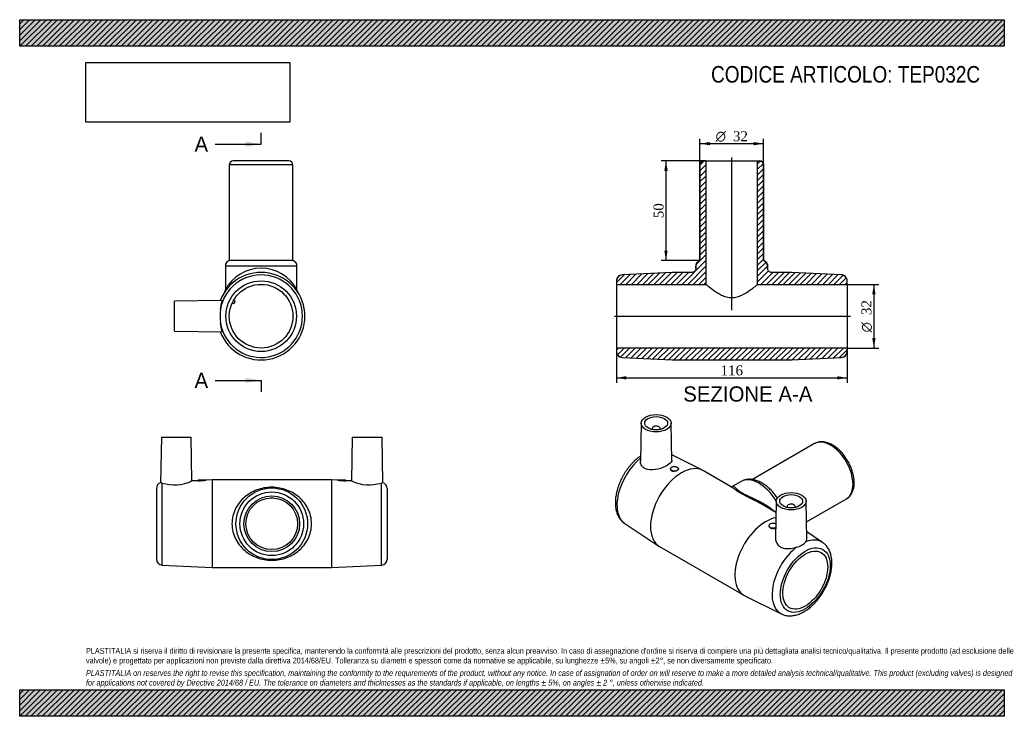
# Model space of a CAD drawing. Header units: millimetres. Extents: x 0 to 495, y 0 to 350.
import ezdxf
from ezdxf.enums import TextEntityAlignment as Align
from ezdxf.lldxf.tags import DXFTag

# ---------------------------------------------------------------- set-up
doc = ezdxf.new("R2010")
doc.units = ezdxf.units.MM
doc.header["$LTSCALE"] = 1.666667
for name, color, linetype in [('Default', 7, 'Continuous'), ('DV4_Default', 7, 'Continuous'), ('TEP032C', 7, 'Continuous')]:
    doc.layers.add(name, color=color, linetype=linetype)
doc.styles.add('SEACAD_Solid_Edge_ANSI', font='seans.ttf')
doc.styles.add('SEACAD_Solid_Edge_ANSI1_Symbols', font='semeca1.ttf')
doc.styles.add('SEACAD_Times_New_Roman', font='times.ttf')
tags = doc.linetypes.add('CENTER2', pattern=[28.575, 19.05, -3.175, 3.175, -3.175]).pattern_tags.tags
tags[10:11] = [DXFTag(74, 4), DXFTag(75, 0), DXFTag(340, '0'), DXFTag(46, 0.0), DXFTag(50, 0.0), DXFTag(44, 0.0), DXFTag(45, 0.0)]
tags[8:9] = [DXFTag(74, 4), DXFTag(75, 0), DXFTag(340, '0'), DXFTag(46, 0.0), DXFTag(50, 0.0), DXFTag(44, 0.0), DXFTag(45, 0.0)]
tags[6:7] = [DXFTag(74, 4), DXFTag(75, 0), DXFTag(340, '0'), DXFTag(46, 0.0), DXFTag(50, 0.0), DXFTag(44, 0.0), DXFTag(45, 0.0)]
tags[4:5] = [DXFTag(74, 4), DXFTag(75, 0), DXFTag(340, '0'), DXFTag(46, 0.0), DXFTag(50, 0.0), DXFTag(44, 0.0), DXFTag(45, 0.0)]
doc.dimstyles.new('ANSImm', dxfattribs={"dimtxt": 5, "dimasz": 5, "dimexe": 2.5, "dimexo": 0, "dimgap": 1.25, "dimtad": 1, "dimdsep": 46, "dimtxsty": 'SEACAD_Times_New_Roman', "dimblk1": '_SE_FILLED', "dimblk2": '_SE_FILLED', "dimsah": 1, "dimcen": 2.5, "dimazin": 0, "dimtfac": 0.85, "dimtdec": 3, "dimtofl": 0, "dimtmove": 0, "dimatfit": 3, "dimfxl": 1, "dimarcsym": 0})
picture_1 = doc.add_image_def('image1.jpg', size_in_pixel=(4302, 1260))

# ---------------------------------------------------------------- blocks, each defined once
blk = doc.blocks.new('SE')
at = {"layer": 'TEP032C', "color": 7, "linetype": 'Continuous'}
for p, q in [((71.23, 140.23), (70.83, 117.35)), ((71.23, 140.23), (86.23, 140.23)), ((86.62, 118.23), (86.23, 140.23)), ((167.23, 140.23), (166.85, 118.23)), ((167.23, 140.23), (182.23, 140.23)), ((182.63, 117.35), (182.23, 140.23)), ((68.73, 114.49), (68.73, 78.98)), ((71.58, 75.98), (71.58, 117.21)), ((89.74, 118.39), (86.61, 118.23)), ((89.73, 118.73), (93.73, 118.73)), ((89.73, 118.73), (89.73, 118.39)), ((96.73, 118.73), (93.72, 118.58)), ((93.73, 118.58), (93.73, 118.73)), ((96.73, 118.73), (96.73, 74.73)), ((156.73, 118.73), (96.73, 118.73)), ((156.73, 118.73), (156.73, 74.73)), ((159.74, 118.58), (156.73, 118.73)), ((159.73, 118.73), (163.73, 118.73)), ((159.73, 118.73), (159.73, 118.58)), ((166.85, 118.23), (163.72, 118.39)), ((163.73, 118.39), (163.73, 118.73)), ((181.88, 75.98), (181.88, 117.21)), ((184.73, 114.49), (184.73, 78.98)), ((126.07, 109.72), (127.39, 109.72)), ((71.58, 75.98), (96.73, 74.73)), ((96.73, 74.73), (156.73, 74.73)), ((156.73, 74.73), (181.88, 75.98))]:
    blk.add_line(p, q, dxfattribs=at)
for radius in [18, 16, 14, 13]:
    blk.add_circle((126.73, 96.73), radius, dxfattribs=at)
for centre, radius, start, end in [((71.73, 114.49), 3, 107.228, 180), ((70.59, 113.98), 3.38, 72.9054, 85.8744), ((77.77, 137.22), 20.95, 252.8121, 294.967), ((90.65, 140.2), 21.83, 267.5828, 278.1082), ((162.81, 140.2), 21.83, 261.8918, 272.4172), ((175.69, 137.22), 20.95, 245.033, 287.1879), ((182.87, 113.98), 3.38, 94.1256, 107.0946), ((181.73, 114.49), 3, 0, 72.7784), ((71.73, 78.98), 3, 180, 267.1545), ((181.73, 78.98), 3, 272.8455, 0)]:
    blk.add_arc(centre, radius, start, end, dxfattribs=at)
blk.add_open_spline([(106.73, 96.73), (106.73, 99.43), (107.4, 102.06), (109.66, 106.61), (111.23, 108.53), (114.81, 111.63), (116.88, 112.85), (120.32, 114.14), (121.54, 114.48), (124.08, 114.95), (125.43, 115.07), (128.09, 115.07), (129.43, 114.94), (131.97, 114.47), (133.17, 114.13), (136.64, 112.83), (138.66, 111.63), (141.37, 109.27), (142.2, 108.41), (143.7, 106.51), (144.37, 105.46), (145.5, 103.18), (145.95, 101.98), (146.57, 99.42), (146.73, 98.08), (146.73, 95.42), (146.57, 94.07), (145.96, 91.53), (145.51, 90.3), (143.82, 86.89), (142.26, 84.96), (138.67, 81.85), (136.6, 80.63), (133.17, 79.34), (131.95, 79), (129.4, 78.53), (128.06, 78.4), (125.39, 78.4), (124.06, 78.53), (121.51, 79), (120.31, 79.33), (116.84, 80.64), (114.82, 81.83), (111.19, 84.97), (109.67, 86.84), (107.96, 90.27), (107.52, 91.48), (106.9, 94.04), (106.73, 95.39), (106.73, 96.73)], degree=3, knots=[0, 0, 0, 0, 0.0625, 0.0625, 0.125, 0.125, 0.1875, 0.1875, 0.21875, 0.21875, 0.25, 0.25, 0.28125, 0.28125, 0.3125, 0.3125, 0.375, 0.375, 0.40625, 0.40625, 0.4375, 0.4375, 0.46875, 0.46875, 0.5, 0.5, 0.53125, 0.53125, 0.5625, 0.5625, 0.625, 0.625, 0.6875, 0.6875, 0.71875, 0.71875, 0.75, 0.75, 0.78125, 0.78125, 0.8125, 0.8125, 0.875, 0.875, 0.9375, 0.9375, 0.96875, 0.96875, 1, 1, 1, 1], dxfattribs=at)
blk = doc.blocks.new('SE1')
at = {"layer": 'TEP032C', "color": 7, "linetype": 'Continuous'}
for p, q in [((312.46, 147.28), (312.05, 128.16)), ((317.96, 144.61), (317.96, 144.12)), ((321.96, 144.12), (321.96, 144.61)), ((327.86, 128.6), (327.46, 147.28)), ((399.64, 137), (368.41, 118.97)), ((343.29, 123.63), (327.8, 131.36)), ((327.15, 124.37), (327.15, 124.07)), ((331.15, 124.18), (331.15, 124.37)), ((357.42, 115.49), (343.69, 123.41)), ((362.7, 117.98), (358.6, 115.61)), ((395.56, 97.69), (415.64, 109.28)), ((380.22, 102.32), (372.38, 106.85)), ((380.34, 108.09), (379.94, 89.45)), ((385.84, 105.42), (385.84, 104.92)), ((389.84, 104.92), (389.84, 105.42)), ((395.75, 88.94), (395.34, 108.09)), ((304.17, 96.88), (321.31, 85.54)), ((376.65, 95.79), (376.65, 95.61)), ((403.63, 87.35), (395.67, 92.61)), ((321.69, 85.31), (364.11, 60.81)), ((364.51, 60.6), (382.89, 51.43))]:
    blk.add_line(p, q, dxfattribs=at)
for centre, radius, start, end in [((357.88, 116.81), 1.39, 249.2089, 301.257), ((388.66, 93.65), 8.91, 282.0233, 317.9767)]:
    blk.add_arc(centre, radius, start, end, dxfattribs=at)
for centre, major_axis in [((319.96, 147.23), (-7.5, 0)), ((319.96, 147.23), (-5.75, 0)), ((329.15, 124.37), (-2, 0)), ((387.84, 108.04), (7.5, 0)), ((387.84, 108.04), (5.75, 0)), ((394.91, 68.44), (-8.88, -15.38)), ((394.91, 68.44), (-8, -13.86))]:
    blk.add_ellipse(centre, major_axis=major_axis, ratio=0.57735, dxfattribs=at)
for centre, major_axis, start_param, end_param in [((319.96, 144.61), (-2, 0), 2.647628, 6.283185), ((319.96, 144.61), (-2, 0), 0, 0.493965), ((407.64, 123.14), (-8, 13.86), 3.141593, 6.283185), ((314.91, 114.63), (-10.37, -17.97), 4.120519, 6.248032), ((332.69, 104.36), (-11, -19.05), 3.141593, 6.283185), ((371.7, 102.39), (-9, 15.59), 4.750934, 6.283185), ((387.84, 105.42), (2, 0), 0, 3.635557), ((387.84, 105.42), (2, 0), 5.789221, 6.283185), ((375.11, 79.87), (-11, -19.05), 3.596328, 6.283185), ((378.65, 95.79), (2, 0), 0.761928, 5.497787), ((392.9, 69.6), (-10.37, -17.97), 4.089949, 6.320392), ((392.9, 69.6), (-10.37, -17.97), 3.105455, 3.764033), ((375.11, 79.87), (-11, -19.05), 0, 0.035153)]:
    blk.add_ellipse(centre, major_axis=major_axis, ratio=0.57735, start_param=start_param, end_param=end_param, dxfattribs=at)
for points, knots in [([(415.65, 109.29), (415.67, 109.3), (415.9, 109.42), (416.36, 109.75), (416.96, 110.25), (417.5, 110.84), (417.98, 111.5), (418.41, 112.22), (418.77, 113), (419.06, 113.85), (419.29, 114.75), (419.45, 115.7), (419.54, 116.71), (419.55, 117.75), (419.49, 118.82), (419.36, 119.91), (419.17, 121.02), (418.9, 122.14), (418.57, 123.26), (418.18, 124.38), (417.74, 125.5), (417.23, 126.59), (416.67, 127.67), (416.06, 128.73), (415.4, 129.75), (414.7, 130.74), (413.96, 131.68), (413.19, 132.58), (412.38, 133.42), (411.54, 134.21), (410.68, 134.93), (409.79, 135.59), (408.89, 136.17), (407.97, 136.68), (407.04, 137.11), (406.12, 137.46), (405.19, 137.71), (404.28, 137.87), (403.38, 137.94), (402.52, 137.91), (401.68, 137.78), (400.89, 137.57), (400.2, 137.31), (399.84, 137.1), (399.66, 137)], [0, 0, 0, 0, 0.001533, 0.024181, 0.046797, 0.069507, 0.092443, 0.115711, 0.139376, 0.163453, 0.187909, 0.212673, 0.237656, 0.262767, 0.287934, 0.313094, 0.33822, 0.363298, 0.388327, 0.413311, 0.438256, 0.463173, 0.488072, 0.512964, 0.537861, 0.562771, 0.587706, 0.612678, 0.637698, 0.662778, 0.687926, 0.713148, 0.738443, 0.7638, 0.789191, 0.814551, 0.839799, 0.864831, 0.88954, 0.913834, 0.937671, 0.961063, 0.984081, 1, 1, 1, 1]), ([(312.11, 130.77), (312.04, 130.73), (311.64, 130.45), (310.91, 129.91), (309.92, 129.08), (308.96, 128.2), (308.02, 127.26), (307.12, 126.26), (306.25, 125.21), (305.42, 124.12), (304.63, 122.99), (303.89, 121.82), (303.2, 120.62), (302.56, 119.39), (301.97, 118.14), (301.43, 116.88), (300.96, 115.61), (300.54, 114.33), (300.19, 113.05), (299.9, 111.77), (299.68, 110.5), (299.53, 109.24), (299.46, 108), (299.45, 106.79), (299.52, 105.61), (299.67, 104.46), (299.89, 103.35), (300.19, 102.3), (300.57, 101.3), (301.02, 100.36), (301.54, 99.5), (302.12, 98.71), (302.76, 98.01), (303.46, 97.38), (303.91, 97.06), (304.17, 96.88)], [0.0412781, 0.0412781, 0.0412781, 0.0412781, 0.0466971, 0.0770032, 0.1072676, 0.1374756, 0.1676228, 0.1977113, 0.2277477, 0.2577413, 0.2877029, 0.3176446, 0.3475787, 0.377518, 0.4074714, 0.4374517, 0.467472, 0.4975451, 0.5276832, 0.557897, 0.588195, 0.6185816, 0.6490546, 0.6796021, 0.7101973, 0.7407753, 0.7712584, 0.8015482, 0.8315343, 0.8611115, 0.8902007, 0.9187663, 0.9468229, 0.9744318, 1, 1, 1, 1]), ([(327.86, 128.6), (327.86, 128.48), (327.85, 128.35), (327.61, 127.53), (326.82, 126.78), (324.26, 125.31), (322.55, 124.61), (319.06, 123.76), (317.26, 123.62), (314.99, 124.13), (314.31, 124.42), (313.19, 125.22), (312.76, 125.74), (312.18, 126.88), (312.04, 127.52), (312.06, 128.16)], [0.3524672, 0.3524672, 0.3524672, 0.3524672, 0.375, 0.375, 0.5, 0.5, 0.625, 0.625, 0.75, 0.75, 0.8125, 0.8125, 0.875, 0.875, 0.9383515, 0.9383515, 0.9383515, 0.9383515]), ([(331.15, 124.18), (331.15, 124.18), (331.15, 124.18), (331.15, 123.92), (330.94, 123.64), (330.2, 123.22), (329.68, 123.06), (328.63, 122.99), (328.11, 123.08), (327.37, 123.46), (327.15, 123.76), (327.15, 124.07)], [0.499907, 0.499907, 0.499907, 0.499907, 0.5, 0.5, 0.625, 0.625, 0.75, 0.75, 0.875, 0.875, 1, 1, 1, 1]), ([(380.91, 109.65), (380.85, 109.75), (380.56, 110.19), (380, 110.98), (379.22, 111.99), (378.39, 112.95), (377.54, 113.85), (376.65, 114.71), (375.73, 115.5), (374.78, 116.22), (373.82, 116.88), (372.83, 117.46), (371.83, 117.96), (370.82, 118.37), (369.81, 118.7), (368.8, 118.93), (367.81, 119.06), (366.84, 119.1), (365.9, 119.04), (364.99, 118.89), (364.14, 118.65), (363.35, 118.34), (362.93, 118.1), (362.71, 117.97)], [0.5311322, 0.5311322, 0.5311322, 0.5311322, 0.5371328, 0.5607686, 0.5844347, 0.6081452, 0.6319134, 0.6557519, 0.6796709, 0.7036767, 0.7277691, 0.7519367, 0.7761523, 0.8003448, 0.824431, 0.8483067, 0.8718614, 0.895001, 0.9176699, 0.9398627, 0.9616228, 0.9830313, 1, 1, 1, 1]), ([(370.6, 107.84), (370.11, 108.1), (369.63, 108.35), (367.97, 109.21), (366.77, 109.8), (364.51, 110.94), (363.42, 111.52), (361.54, 112.6), (360.73, 113.12), (359.41, 114.05), (358.88, 114.45), (358.03, 115.09), (357.7, 115.32), (357.41, 115.49)], [0.1746138, 0.1746138, 0.1746138, 0.1746138, 0.1875, 0.1875, 0.21875, 0.21875, 0.25, 0.25, 0.28125, 0.28125, 0.3125, 0.3125, 0.3410261, 0.3410261, 0.3410261, 0.3410261]), ([(358.61, 115.62), (358.62, 115.62), (358.63, 115.63), (358.85, 115.72), (359.16, 115.43), (360.11, 114.52), (360.51, 114.14), (361.63, 113.27), (362.36, 112.76), (364.15, 111.72), (365.23, 111.18), (367.47, 110.12), (368.64, 109.59), (372.09, 107.95), (374.36, 106.77), (377.6, 104.55), (378.75, 103.63), (379.76, 102.63)], [0.6229858, 0.6229858, 0.6229858, 0.6229858, 0.625, 0.625, 0.6875, 0.6875, 0.71875, 0.71875, 0.75, 0.75, 0.78125, 0.78125, 0.8125, 0.8125, 0.875, 0.875, 0.9130615, 0.9130615, 0.9130615, 0.9130615]), ([(376.65, 95.61), (376.65, 95.27), (376.86, 94.93), (377.6, 94.46), (378.12, 94.33), (378.65, 94.34)], [0.7501923, 0.7501923, 0.7501923, 0.7501923, 0.875, 0.875, 1, 1, 1, 1]), ([(378.65, 94.34), (379.18, 94.34), (379.69, 94.47), (380.07, 94.69), (380.07, 94.69), (380.08, 94.69)], [0, 0, 0, 0, 0.125, 0.125, 0.1262595, 0.1262595, 0.1262595, 0.1262595]), ([(379.94, 89.45), (379.92, 88.3), (380.33, 87.12), (381.61, 85.66), (382.22, 85.21), (383.63, 84.56), (384.43, 84.35), (386.97, 84.1), (388.84, 84.41), (390.52, 84.94)], [0.6427693, 0.6427693, 0.6427693, 0.6427693, 0.75, 0.75, 0.8125, 0.8125, 0.875, 0.875, 1, 1, 1, 1]), ([(382.92, 51.42), (383.18, 51.3), (383.64, 51.08), (384.48, 50.8), (385.37, 50.6), (386.3, 50.48), (387.26, 50.44), (388.24, 50.49), (389.25, 50.63), (390.27, 50.86), (391.3, 51.17), (392.35, 51.58), (393.39, 52.06), (394.44, 52.64), (395.47, 53.29), (396.49, 54.01), (397.48, 54.8), (398.46, 55.66), (399.41, 56.58), (400.32, 57.56), (401.21, 58.59), (402.05, 59.66), (402.85, 60.78), (403.61, 61.93), (404.33, 63.12), (404.99, 64.34), (405.6, 65.58), (406.16, 66.83), (406.66, 68.1), (407.1, 69.38), (407.48, 70.66), (407.79, 71.94), (408.04, 73.22), (408.22, 74.48), (408.32, 75.72), (408.36, 76.95), (408.32, 78.15), (408.2, 79.31), (408.01, 80.43), (407.74, 81.51), (407.39, 82.53), (406.97, 83.49), (406.48, 84.39), (405.92, 85.2), (405.3, 85.94), (404.63, 86.6), (404.06, 87.07), (403.73, 87.27), (403.64, 87.33)], [0, 0, 0, 0, 0.016867, 0.037083, 0.057398, 0.077907, 0.098687, 0.119794, 0.141254, 0.163064, 0.185189, 0.207571, 0.23014, 0.252828, 0.275574, 0.298328, 0.321057, 0.343747, 0.366392, 0.388992, 0.41155, 0.434073, 0.456569, 0.479046, 0.501514, 0.523982, 0.546457, 0.568949, 0.591467, 0.614021, 0.636619, 0.659272, 0.681985, 0.704764, 0.72761, 0.750516, 0.773467, 0.796428, 0.819344, 0.842146, 0.864754, 0.887086, 0.909072, 0.930672, 0.951881, 0.972731, 0.993286, 1, 1, 1, 1])]:
    blk.add_open_spline(points, degree=3, knots=knots, dxfattribs=at)
for points in [[(372.38, 106.85), (371.79, 107.19), (371.2, 107.52), (370.6, 107.84)], [(395.28, 87.69), (395.6, 88.11), (395.76, 88.52), (395.75, 88.94)]]:
    blk.add_open_spline(points, degree=3, dxfattribs=at)
blk = doc.blocks.new('SE2')
at = {"layer": 'TEP032C', "color": 7, "linetype": 'Continuous'}
for p, q in [((135.39, 279.03), (107.39, 279.03)), ((137.39, 277.03), (105.39, 277.03)), ((105.39, 277.03), (105.39, 229.03)), ((137.39, 229.03), (137.39, 277.03)), ((137.39, 229.03), (105.39, 229.03)), ((139.39, 226.2), (103.39, 226.2)), ((103.39, 226.2), (103.39, 214.3)), ((139.39, 214.31), (139.39, 226.2)), ((101.83, 208.95), (77.89, 208.53)), ((77.89, 193.53), (77.89, 208.53)), ((107.54, 209.03), (108.41, 208.58)), ((108.41, 208.58), (107.72, 207.25)), ((107.72, 207.25), (106.85, 207.7)), ((77.89, 193.53), (101.83, 193.11))]:
    blk.add_line(p, q, dxfattribs=at)
for radius in [17.75, 16]:
    blk.add_circle((121.39, 201.03), radius, dxfattribs=at)
for centre, radius, start, end in [((107.39, 277.03), 2, 90, 180), ((135.39, 277.03), 2, 0, 90), ((106.39, 226.2), 3, 109.4712, 180), ((136.39, 226.2), 3, 0, 70.5288), ((121.39, 201.03), 22, 0, 158.9531), ((121.39, 204.72), 20.39, 28.0203, 151.9797), ((121.39, 201.03), 20.75, 189.3368, 170.6632), ((101.4, 214.3), 1.99, 328.2408, 0.1729), ((141.35, 214.28), 1.95, 179.1573, 211.7842), ((138.79, 201.03), 38.03, 174.921, 185.079), ((121.39, 201.03), 22, 201.0469, 0)]:
    blk.add_arc(centre, radius, start, end, dxfattribs=at)
for points, knots in [([(100.92, 204.4), (101.15, 206.02), (101.5, 207.34), (101.84, 208.67), (101.88, 208.94), (101.82, 208.95)], [0, 0, 0, 0, 0.125, 0.125, 0.2087435, 0.2087435, 0.2087435, 0.2087435]), ([(101.83, 193.11), (101.85, 193.11), (101.85, 193.13), (101.86, 193.27), (101.8, 193.53), (101.5, 194.71), (101.15, 196.05), (100.92, 197.66)], [0.7913335, 0.7913335, 0.7913335, 0.7913335, 0.8125, 0.8125, 0.875, 0.875, 1, 1, 1, 1])]:
    blk.add_open_spline(points, degree=3, knots=knots, dxfattribs=at)
blk = doc.blocks.new('SE4')
at = {"color": 7, "linetype": 'Continuous', "style": 'SEACAD_Solid_Edge_ANSI'}
blk.add_text('A', height=7.67, dxfattribs=at).set_placement((87.9, 291.29), align=Align.TOP_LEFT)
blk = doc.blocks.new('SE5')
at = {"color": 7, "linetype": 'Continuous', "style": 'SEACAD_Solid_Edge_ANSI'}
blk.add_text('A', height=7.67, dxfattribs=at).set_placement((87.9, 172.6), align=Align.TOP_LEFT)
blk = doc.blocks.new('SEANNOT_GROUP')
at = {"linetype": 'Continuous'}
blk.add_hatch(color=7, dxfattribs=at).paths.add_polyline_path([(113.67, 286.18), (121.33, 287.46), (113.67, 288.74)])
at = {"color": 7, "linetype": 'Continuous'}
blk.add_lwpolyline([(98.33, 287.46), (121.33, 287.46)], dxfattribs=at)
blk = doc.blocks.new('SEANNOT_GROUP1')
at = {"linetype": 'Continuous'}
blk.add_hatch(color=7, dxfattribs=at).paths.add_polyline_path([(113.67, 167.49), (121.33, 168.76), (113.67, 170.04)])
at = {"color": 7, "linetype": 'Continuous'}
blk.add_lwpolyline([(98.33, 168.76), (121.33, 168.76)], dxfattribs=at)
blk = doc.blocks.new('SE3')
at = {"layer": 'Default', "color": 7, "linetype": 'CENTER2'}
for p, q in [((121.33, 287.46), (121.33, 293.21)), ((121.33, 168.76), (121.33, 163.01))]:
    blk.add_line(p, q, dxfattribs=at)
at = {"layer": 'Default', "color": 7, "linetype": 'CENTER2', "const_width": 0.0001}
blk.add_lwpolyline([(121.33, 287.46), (121.33, 168.76)], dxfattribs=at)
at = {"layer": 'Default'}
for name in ['SE4', 'SEANNOT_GROUP', 'SE5', 'SEANNOT_GROUP1']:
    blk.add_blockref(name, (0, 0), dxfattribs=at)
blk = doc.blocks.new('SE6')
at = {"layer": 'TEP032C', "linetype": 'Continuous'}
h = blk.add_hatch(dxfattribs=at)
h.set_pattern_fill('LINE', scale=0.62992, angle=45, style=0)
edge = h.paths.add_edge_path()
edge.add_spline(control_points=[(344, 279.03), (343.87, 279.03), (343.74, 279.02), (343.49, 278.97), (343.36, 278.93), (343, 278.78), (342.77, 278.63), (342.5, 278.35), (342.41, 278.25), (342.27, 278.03), (342.21, 277.92), (342.06, 277.56), (342, 277.29), (342, 277.03)], knot_values=[0, 0, 0, 0, 0.125, 0.125, 0.25, 0.25, 0.5, 0.5, 0.625, 0.625, 0.75, 0.75, 1, 1, 1, 1], degree=3, periodic=0)
edge.add_line((342, 277.03), (342, 229.03))
edge.add_spline(control_points=[(342, 229.03), (341.86, 228.98), (341.72, 228.92), (341.45, 228.77), (341.32, 228.69), (340.95, 228.41), (340.73, 228.19), (340.38, 227.68), (340.24, 227.4), (340.1, 226.96), (340.06, 226.82), (340.01, 226.51), (340, 226.36), (340, 226.2)], knot_values=[0, 0, 0, 0, 0.125, 0.125, 0.25, 0.25, 0.5, 0.5, 0.75, 0.75, 0.875, 0.875, 1, 1, 1, 1], degree=3, periodic=0)
edge.add_line((340, 226.2), (340, 225.03))
edge.add_spline(control_points=[(340, 225.03), (340, 224.9), (339.99, 224.77), (339.94, 224.51), (339.9, 224.39), (339.8, 224.14), (339.74, 224.03), (339.59, 223.81), (339.51, 223.71), (339.23, 223.43), (339.01, 223.28), (338.53, 223.08), (338.27, 223.03), (338, 223.03)], knot_values=[0, 0, 0, 0, 0.125, 0.125, 0.25, 0.25, 0.375, 0.375, 0.5, 0.5, 0.75, 0.75, 1, 1, 1, 1], degree=3, periodic=0)
edge.add_line((338, 223.03), (328, 223.03))
edge.add_line((328, 223.03), (302.85, 221.78))
edge.add_spline(control_points=[(302.85, 221.78), (302.66, 221.77), (302.47, 221.74), (302.1, 221.65), (301.93, 221.59), (301.58, 221.43), (301.41, 221.34), (301.11, 221.11), (300.96, 220.99), (300.7, 220.71), (300.58, 220.56), (300.38, 220.24), (300.29, 220.07), (300.15, 219.72), (300.09, 219.54), (300.02, 219.17), (300, 218.97), (300, 218.78)], knot_values=[0, 0, 0, 0, 0.125, 0.125, 0.25, 0.25, 0.375, 0.375, 0.5, 0.5, 0.625, 0.625, 0.75, 0.75, 0.875, 0.875, 1, 1, 1, 1], degree=3, periodic=0)
edge.add_line((300, 218.78), (300, 217.03))
edge.add_line((300, 217.03), (345, 217.03))
edge.add_line((345, 217.03), (345, 279.03))
edge.add_line((345, 279.03), (344, 279.03))
h = blk.add_hatch(dxfattribs=at)
h.set_pattern_fill('LINE', scale=0.62992, angle=45, style=0)
edge = h.paths.add_edge_path()
edge.add_line((371, 279.03), (371, 217.03))
edge.add_line((371, 217.03), (416, 217.03))
edge.add_line((416, 217.03), (416, 218.78))
edge.add_spline(control_points=[(416, 218.78), (416, 219.16), (415.93, 219.55), (415.72, 220.07), (415.63, 220.24), (415.42, 220.57), (415.31, 220.71), (415.05, 220.99), (414.9, 221.12), (414.59, 221.34), (414.43, 221.43), (414.08, 221.59), (413.9, 221.65), (413.53, 221.74), (413.34, 221.77), (413.15, 221.78)], knot_values=[0, 0, 0, 0, 0.25, 0.25, 0.375, 0.375, 0.5, 0.5, 0.625, 0.625, 0.75, 0.75, 0.875, 0.875, 1, 1, 1, 1], degree=3, periodic=0)
edge.add_line((413.15, 221.78), (388, 223.03))
edge.add_line((388, 223.03), (378, 223.03))
edge.add_spline(control_points=[(378, 223.03), (377.87, 223.03), (377.74, 223.04), (377.49, 223.09), (377.36, 223.13), (377.12, 223.23), (377, 223.29), (376.78, 223.44), (376.68, 223.52), (376.4, 223.8), (376.26, 224.02), (376.06, 224.5), (376, 224.77), (376, 225.03)], knot_values=[0, 0, 0, 0, 0.125, 0.125, 0.25, 0.25, 0.375, 0.375, 0.5, 0.5, 0.75, 0.75, 1, 1, 1, 1], degree=3, periodic=0)
edge.add_line((376, 225.03), (376, 226.2))
edge.add_spline(control_points=[(376, 226.2), (376, 226.51), (375.96, 226.82), (375.77, 227.41), (375.63, 227.68), (375.27, 228.19), (375.06, 228.41), (374.69, 228.69), (374.56, 228.77), (374.29, 228.92), (374.15, 228.98), (374, 229.03)], knot_values=[0, 0, 0, 0, 0.25, 0.25, 0.5, 0.5, 0.75, 0.75, 0.875, 0.875, 1, 1, 1, 1], degree=3, periodic=0)
edge.add_line((374, 229.03), (374, 277.03))
edge.add_spline(control_points=[(374, 277.03), (374, 277.16), (373.99, 277.29), (373.94, 277.55), (373.9, 277.68), (373.75, 278.04), (373.6, 278.26), (373.33, 278.54), (373.22, 278.62), (373, 278.77), (372.89, 278.83), (372.65, 278.93), (372.52, 278.97), (372.26, 279.02), (372.13, 279.03), (372, 279.03)], knot_values=[0, 0, 0, 0, 0.125, 0.125, 0.25, 0.25, 0.5, 0.5, 0.625, 0.625, 0.75, 0.75, 0.875, 0.875, 1, 1, 1, 1], degree=3, periodic=0)
edge.add_line((372, 279.03), (371, 279.03))
h = blk.add_hatch(dxfattribs=at)
h.set_pattern_fill('LINE', scale=0.62992, angle=45, style=0)
edge = h.paths.add_edge_path()
edge.add_line((416, 185.03), (300, 185.03))
edge.add_line((300, 185.03), (300, 183.28))
edge.add_spline(control_points=[(300, 183.28), (300, 183.09), (300.02, 182.9), (300.09, 182.53), (300.15, 182.34), (300.29, 181.99), (300.37, 181.82), (300.58, 181.5), (300.7, 181.35), (300.96, 181.07), (301.11, 180.94), (301.41, 180.72), (301.58, 180.63), (302.1, 180.39), (302.47, 180.3), (302.85, 180.28)], knot_values=[0, 0, 0, 0, 0.125, 0.125, 0.25, 0.25, 0.375, 0.375, 0.5, 0.5, 0.625, 0.625, 0.75, 0.75, 1, 1, 1, 1], degree=3, periodic=0)
edge.add_line((302.85, 180.28), (328, 179.03))
edge.add_line((328, 179.03), (388, 179.03))
edge.add_line((388, 179.03), (413.15, 180.28))
edge.add_spline(control_points=[(413.15, 180.28), (413.34, 180.29), (413.53, 180.32), (413.9, 180.41), (414.08, 180.47), (414.6, 180.71), (414.92, 180.93), (415.31, 181.35), (415.43, 181.5), (415.63, 181.82), (415.72, 181.99), (415.86, 182.34), (415.91, 182.52), (415.98, 182.9), (416, 183.09), (416, 183.28)], knot_values=[0, 0, 0, 0, 0.125, 0.125, 0.25, 0.25, 0.5, 0.5, 0.625, 0.625, 0.75, 0.75, 0.875, 0.875, 1, 1, 1, 1], degree=3, periodic=0)
edge.add_line((416, 183.28), (416, 185.03))
at = {"layer": 'DV4_Default', "color": 7, "linetype": 'CENTER2'}
for p, q in [((358, 204.07), (358, 280.78)), ((298.99, 201.03), (417.75, 201.03))]:
    blk.add_line(p, q, dxfattribs=at)
at = {"layer": 'TEP032C', "color": 7, "linetype": 'Continuous'}
for p, q in [((344, 279.03), (345, 279.03)), ((345, 279.03), (371, 279.03)), ((345, 279.03), (345, 217.03)), ((371, 279.03), (372, 279.03)), ((371, 217.03), (371, 279.03)), ((342, 277.03), (342, 277.03)), ((342, 229.03), (342, 277.03)), ((342, 277.03), (342, 229.03)), ((374, 277.03), (374, 277.03)), ((374, 277.03), (374, 229.03)), ((374, 229.03), (374, 277.03)), ((328, 223.03), (302.85, 221.78)), ((328, 223.03), (302.85, 221.78)), ((328, 223.03), (328, 223.03)), ((338, 223.03), (328, 223.03)), ((338.01, 223.03), (328, 223.03)), ((340, 225.03), (340, 226.2)), ((340, 226.2), (340, 225.03)), ((376, 226.2), (376, 225.03)), ((376, 225.03), (376, 226.2)), ((388, 223.03), (378, 223.03)), ((388, 223.03), (378, 223.03)), ((413.15, 221.78), (388, 223.03)), ((388, 223.03), (388, 223.03)), ((413.15, 221.78), (388, 223.03)), ((300, 218.78), (300, 217.03)), ((416, 217.03), (416, 218.78)), ((300, 217.03), (300, 185.03)), ((300, 217.03), (345, 217.03)), ((371, 217.03), (416, 217.03)), ((416, 217.03), (416, 185.03)), ((416, 185.03), (300, 185.03)), ((300, 185.03), (300, 183.28)), ((416, 183.28), (416, 185.03)), ((302.85, 180.28), (328, 179.03)), ((302.85, 180.28), (328, 179.03)), ((328, 179.03), (328, 179.03)), ((328, 179.03), (388, 179.03)), ((328, 179.03), (388, 179.03)), ((388, 179.03), (413.15, 180.28)), ((388, 179.03), (413.15, 180.28)), ((388, 179.03), (388, 179.03))]:
    blk.add_line(p, q, dxfattribs=at)
for centre, radius, start, end in [((344, 277.03), 2, 90, 180), ((372, 277.03), 2, 0, 90), ((343, 226.2), 3, 109.4712, 180), ((373, 226.2), 3, 0, 70.5288), ((303, 218.78), 3, 92.8455, 180), ((413, 218.78), 3, 0, 87.1545), ((303, 183.28), 3, 180, 267.1545), ((413, 183.28), 3, 272.8455, 0)]:
    blk.add_arc(centre, radius, start, end, dxfattribs=at)
for points, knots in [([(342, 277.03), (342, 277.29), (342.06, 277.56), (342.21, 277.92), (342.27, 278.03), (342.41, 278.25), (342.5, 278.35), (342.77, 278.63), (343, 278.78), (343.36, 278.93), (343.49, 278.97), (343.74, 279.02), (343.87, 279.03), (344, 279.03)], [0, 0, 0, 0, 0.25, 0.25, 0.375, 0.375, 0.5, 0.5, 0.75, 0.75, 0.875, 0.875, 1, 1, 1, 1]), ([(372, 279.03), (372.13, 279.03), (372.26, 279.02), (372.52, 278.97), (372.65, 278.93), (372.89, 278.83), (373, 278.77), (373.22, 278.62), (373.33, 278.54), (373.6, 278.26), (373.75, 278.04), (373.9, 277.68), (373.94, 277.55), (373.99, 277.29), (374, 277.16), (374, 277.03)], [0, 0, 0, 0, 0.125, 0.125, 0.25, 0.25, 0.375, 0.375, 0.5, 0.5, 0.75, 0.75, 0.875, 0.875, 1, 1, 1, 1]), ([(340, 226.2), (340, 226.36), (340.01, 226.51), (340.06, 226.82), (340.1, 226.96), (340.24, 227.4), (340.38, 227.68), (340.73, 228.19), (340.95, 228.41), (341.32, 228.69), (341.45, 228.77), (341.72, 228.92), (341.86, 228.98), (342, 229.03)], [0, 0, 0, 0, 0.125, 0.125, 0.25, 0.25, 0.5, 0.5, 0.75, 0.75, 0.875, 0.875, 1, 1, 1, 1]), ([(374, 229.03), (374.15, 228.98), (374.29, 228.92), (374.56, 228.77), (374.69, 228.69), (375.06, 228.41), (375.27, 228.19), (375.63, 227.68), (375.77, 227.41), (375.96, 226.82), (376, 226.51), (376, 226.2)], [0, 0, 0, 0, 0.125, 0.125, 0.25, 0.25, 0.5, 0.5, 0.75, 0.75, 1, 1, 1, 1]), ([(340, 225.03), (340, 224.9), (339.99, 224.77), (339.94, 224.51), (339.9, 224.39), (339.8, 224.14), (339.74, 224.03), (339.59, 223.81), (339.51, 223.71), (339.23, 223.43), (339.01, 223.28), (338.53, 223.08), (338.27, 223.03), (338, 223.03)], [0, 0, 0, 0, 0.125, 0.125, 0.25, 0.25, 0.375, 0.375, 0.5, 0.5, 0.75, 0.75, 1, 1, 1, 1]), ([(378, 223.03), (377.87, 223.03), (377.74, 223.04), (377.49, 223.09), (377.36, 223.13), (377.12, 223.23), (377, 223.29), (376.78, 223.44), (376.68, 223.52), (376.4, 223.8), (376.26, 224.02), (376.06, 224.5), (376, 224.77), (376, 225.03)], [0, 0, 0, 0, 0.125, 0.125, 0.25, 0.25, 0.375, 0.375, 0.5, 0.5, 0.75, 0.75, 1, 1, 1, 1]), ([(302.85, 221.78), (302.1, 221.74), (301.36, 221.41), (300.3, 220.3), (300, 219.54), (300, 218.78)], [0, 0, 0, 0, 0.5, 0.5, 1, 1, 1, 1]), ([(416, 218.78), (416, 219.16), (415.93, 219.55), (415.72, 220.07), (415.63, 220.24), (415.42, 220.57), (415.31, 220.71), (415.05, 220.99), (414.9, 221.12), (414.59, 221.34), (414.43, 221.43), (414.08, 221.59), (413.9, 221.65), (413.53, 221.74), (413.34, 221.77), (413.15, 221.78)], [0, 0, 0, 0, 0.25, 0.25, 0.375, 0.375, 0.5, 0.5, 0.625, 0.625, 0.75, 0.75, 0.875, 0.875, 1, 1, 1, 1]), ([(345, 217.03), (345, 217.03), (345.09, 216.96), (345.45, 216.67), (345.73, 216.45), (346.75, 215.64), (347.73, 214.88), (350.03, 213.27), (351.37, 212.4), (353.65, 211.3), (354.47, 210.97), (356.19, 210.5), (357.11, 210.36), (358.91, 210.36), (359.83, 210.5), (361.54, 210.97), (362.35, 211.3), (364.65, 212.4), (365.98, 213.28), (367.71, 214.49), (368.24, 214.87), (369.18, 215.58), (369.6, 215.91), (370.62, 216.71), (371, 217.03), (371, 217.03)], [0.0013322, 0.0013322, 0.0013322, 0.0013322, 0.0625, 0.0625, 0.125, 0.125, 0.25, 0.25, 0.375, 0.375, 0.4375, 0.4375, 0.5, 0.5, 0.5625, 0.5625, 0.625, 0.625, 0.75, 0.75, 0.8125, 0.8125, 0.875, 0.875, 0.9986482, 0.9986482, 0.9986482, 0.9986482]), ([(300, 183.28), (300, 182.52), (300.3, 181.76), (301.36, 180.66), (302.09, 180.32), (302.85, 180.28)], [0, 0, 0, 0, 0.5, 0.5, 1, 1, 1, 1]), ([(413.15, 180.28), (413.91, 180.32), (414.65, 180.66), (415.7, 181.76), (416, 182.52), (416, 183.28)], [0, 0, 0, 0, 0.5, 0.5, 1, 1, 1, 1])]:
    blk.add_open_spline(points, degree=3, knots=knots, dxfattribs=at)
blk = doc.blocks.new('GDimGGroup')
at = {"layer": 'Default', "linetype": 'Continuous'}
for points in [[(347, 288.56), (342, 287.72), (347, 286.89)], [(369, 288.56), (369, 286.89), (374, 287.72)]]:
    blk.add_hatch(color=7, dxfattribs=at).paths.add_polyline_path(points)
at = {"layer": 'Default', "color": 7, "linetype": 'Continuous'}
for p, q in [((342, 277.03), (342, 290.22)), ((342, 287.72), (374, 287.72)), ((374, 277.03), (374, 290.22))]:
    blk.add_line(p, q, dxfattribs=at)
for s, style, p in [('O', 'SEACAD_Solid_Edge_ANSI1_Symbols', (349.86, 293.97)), ('32', 'SEACAD_Times_New_Roman', (358.56, 293.97))]:
    blk.add_text(s, height=5, dxfattribs=dict(at, style=style)).set_placement(p, align=Align.TOP_LEFT)
blk = doc.blocks.new('GDimGGroup1')
at = {"layer": 'Default', "linetype": 'Continuous'}
for points in [[(430.26, 212.03), (429.43, 217.03), (428.59, 212.03)], [(430.26, 190.03), (428.59, 190.03), (429.43, 185.03)]]:
    blk.add_hatch(color=7, dxfattribs=at).paths.add_polyline_path(points)
at = {"layer": 'Default', "color": 7, "linetype": 'Continuous'}
for p, q in [((416, 217.03), (431.93, 217.03)), ((429.43, 217.03), (429.43, 185.03)), ((416, 185.03), (431.93, 185.03))]:
    blk.add_line(p, q, dxfattribs=at)
for s, style, p in [('32', 'SEACAD_Times_New_Roman', (423.18, 201.59)), ('O', 'SEACAD_Solid_Edge_ANSI1_Symbols', (423.18, 192.89))]:
    blk.add_text(s, height=5, rotation=90, dxfattribs=dict(at, style=style)).set_placement(p, align=Align.TOP_LEFT)
blk = doc.blocks.new('DMBLK1')
at = {"layer": 'Default', "linetype": 'Continuous'}
for points in [[(305, 169.22), (305, 170.89), (300, 170.05)], [(411, 169.22), (416, 170.05), (411, 170.89)]]:
    blk.add_hatch(color=7, dxfattribs=at).paths.add_polyline_path(points)
at = {"layer": 'Default', "color": 7, "linetype": 'Continuous'}
for p, q in [((300, 185.03), (300, 167.55)), ((416, 185.03), (416, 167.55)), ((300, 170.05), (416, 170.05))]:
    blk.add_line(p, q, dxfattribs=at)
at = {"layer": 'Default', "color": 7, "linetype": 'Continuous', "style": 'SEACAD_Times_New_Roman'}
blk.add_text('116', height=5, dxfattribs=at).set_placement((352.32, 176.3), align=Align.TOP_LEFT)
blk = doc.blocks.new('_SE_FILLED')
at = {"color": 0}
blk.add_line((0, 0), (-1, 0), dxfattribs=at)
blk.add_solid([(0, 0), (-1, -0.1665), (-1, 0.1665), (0, 0)], dxfattribs=at)
blk = doc.blocks.new('DMBLK2')
at = {"layer": 'Default', "linetype": 'Continuous'}
for points in [[(324.07, 274.03), (325.74, 274.03), (324.91, 279.03)], [(324.07, 234.03), (324.91, 229.03), (325.74, 234.03)]]:
    blk.add_hatch(color=7, dxfattribs=at).paths.add_polyline_path(points)
at = {"layer": 'Default', "color": 7, "linetype": 'Continuous'}
for p, q in [((345, 279.03), (322.41, 279.03)), ((324.91, 279.03), (324.91, 229.03)), ((342, 229.03), (322.41, 229.03))]:
    blk.add_line(p, q, dxfattribs=at)
at = {"layer": 'Default', "color": 7, "linetype": 'Continuous', "style": 'SEACAD_Times_New_Roman'}
blk.add_text('50', height=5, rotation=90, dxfattribs=at).set_placement((318.66, 250.24), align=Align.TOP_LEFT)

msp = doc.modelspace()

# ---------------------------------------------------------------- hatches: boundary and pattern name
at = {"layer": 'Default', "linetype": 'Continuous'}
h = msp.add_hatch(dxfattribs=at)
h.set_pattern_fill('LINE', scale=0.62992, angle=45, style=0)
h.paths.add_polyline_path([(495, 336.667), (495, 350), (0, 350), (0, 336.667)])
for points in [[(495, 336.667), (495, 350), (0, 350), (0, 336.667)], [(495, 0), (495, 13.333), (0, 13.333), (0, 0)]]:
    msp.add_hatch(color=7, dxfattribs=at).paths.add_polyline_path(points)
h = msp.add_hatch(dxfattribs=at)
h.set_pattern_fill('LINE', scale=0.62992, angle=45, style=0)
h.paths.add_polyline_path([(495, 0), (495, 13.333), (0, 13.333), (0, 0)])

# ---------------------------------------------------------------- linework, layer by layer
at = {"layer": 'Default', "color": 7, "linetype": 'Continuous'}
for p, q in [((0, 350), (495, 350)), ((0, 336.667), (0, 350)), ((495, 350), (495, 336.667)), ((495, 336.667), (0, 336.667)), ((0, 13.333), (495, 13.333)), ((0, 0), (0, 13.333)), ((495, 13.333), (495, 0)), ((495, 0), (0, 0))]:
    msp.add_line(p, q, dxfattribs=at)

# ---------------------------------------------------------------- block references
at = {"layer": 'Default'}
for name in ['SE3', 'GDimGGroup', 'SE2', 'SE6', 'GDimGGroup1', 'SE1', 'SE']:
    msp.add_blockref(name, (0, 0), dxfattribs=at)

# ---------------------------------------------------------------- texts
at = {"layer": 'Default', "color": 7, "linetype": 'Continuous', "style": 'SEACAD_Solid_Edge_ANSI'}
msp.add_text('SEZIONE A-A', height=7.66667, dxfattribs=at).set_placement((333.59, 165.775), align=Align.TOP_LEFT)
at = {"layer": 'Default', "attachment_point": 1}
for s, insert, char_height, width in [('{\\fArial Narrow|b0||i0||c0|p34;\\C7;\\H8.333333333;\\W1.;CODICE ARTICOLO: TEP032C}', (347.576, 326.723), 8.33333, 141.35021), ("{\\fArial Narrow|b0||i0||c0|p34;\\C7;\\H2.916666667;\\W1.;PLASTITALIA si riserva il diritto di revisionare la presente specifica, mantenendo la conformità alle prescrizioni del prodotto, senza alcun preavviso. In caso di assegnazione d'ordine si riserva di compiere una più dettagliata analisi tecnico/qualitativa. Il presente prodotto (ad esclusione delle \\P}{\\fArial Narrow|b0||i0||c0|p34;\\C7;\\H2.916666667;\\W1.;valvole) è progettato per applicazioni non previste dalla direttiva 2014/68/EU. Tolleranza su diametri e spessori come da normative se applicabile, su lunghezze ±5%, su angoli ±2°, se non diversamente specificato.\\P}{\\fArial Narrow|b0||i0||c0|p34;\\C7;\\H0.8333333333;\\W1.;   \\P}{\\fArial Narrow|b0||i1||c0|p34;\\C7;\\H2.916666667;\\W1.;PLASTITALIA on reserves the right to revise this specification, maintaining the conformity to the requirements of the product, without any notice. In case of assignation of order on will reserve to make a more detailed analysis technical/qualitative. This product (excluding valves) is designed \\P}{\\fArial Narrow|b0||i1||c0|p34;\\C7;\\H2.916666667;\\W1.;for applications not covered by Directive 2014/68 / EU. The tolerance on diameters and thicknesses as the standards if applicable, on lengths ± 5%, on angles ± 2 °, unless otherwise indicated.\\P}", (33.333, 34.337), 2.916667, 428.33333)]:
    msp.add_mtext(s, dxfattribs=dict(at, insert=insert, char_height=char_height, width=width))

# ---------------------------------------------------------------- dimensions: what is measured, and where the dimension line sits
at = {"layer": 'Default', "color": 7, "linetype": 'Continuous'}
for base, p1, p2, angle, picture, middle, dimtype in [((324.908, 229.03), (345.003, 279.03), (342.003, 229.03), 90, 'DMBLK2', (324.908, 254.03), 160), ((300.003, 170.052), (300.003, 185.03), (416.003, 185.03), 0, 'DMBLK1', (358.003, 170.052), 161)]:
    dim = msp.add_linear_dim(base=base, p1=p1, p2=p2, angle=angle, text='\\A1;<>', dimstyle='ANSImm', dxfattribs=at)
    dim.commit()
    dim.dimension.update_dxf_attribs({"geometry": picture, "text_midpoint": middle, "dimtype": dimtype})

# ---------------------------------------------------------------- pictures from other files: only their frames are drawn
image = msp.add_image(picture_1, insert=(33.333, 298.505), size_in_units=(102.429, 30))
image.dxf.flags = 7

doc.saveas('drawing.dxf')
